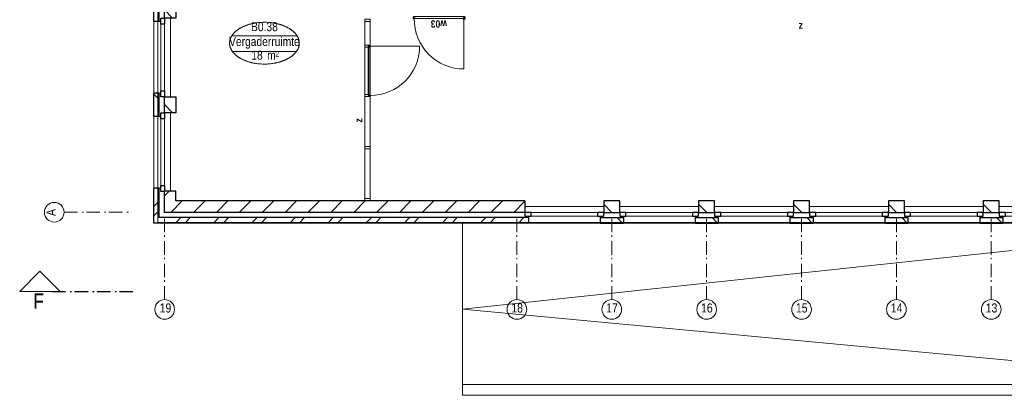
# Model space of a CAD drawing. Header units: millimetres. Extents: x 18442 to 242186, y -49554 to 63508.
# Tile 27 of 175: x 121022 to 139288, y -14728 to -7752. Entities that reach past the tile are written whole.
import ezdxf
from ezdxf.enums import TextEntityAlignment as Align

# ---------------------------------------------------------------- set-up
doc = ezdxf.new("R2010")
doc.units = ezdxf.units.MM
doc.header["$LTSCALE"] = 400
doc.header["$PDMODE"] = 1
doc.header["$PDSIZE"] = 15
doc.linetypes.add('STYLE_02', pattern=[0.694427, 0.486069, -0.208359])
doc.linetypes.add('STYLE_06', pattern=[1.041641, 0.625, -0.208282, 0.069427, -0.138931])
for name, color, linetype, lineweight in [('Binnenkozijnen', 140, 'Continuous', 15), ('Buitenkozijnen', 140, 'Continuous', 15), ('Interieur-deur', 43, 'Continuous', 9), ('Interieur-systeemwand glas', 5, 'Continuous', 15), ('Kozijnmerken', 43, 'Continuous', 9), ('mat-afdichting', 9, 'Continuous', 5), ('mat-aluminium', 140, 'Continuous', 15), ('mat-baksteen', 5, 'Continuous', 25), ('mat-kalkzandsteen', 5, 'Continuous', 25), ('mat-multiplex-hor', 140, 'Continuous', 15), ('mat-spuitwerk_marmo', 43, 'STYLE_02', 20), ('mat-staal', 5, 'Continuous', 25), ('None', 7, 'Continuous', 9), ('Ruimtenummers', 92, 'Continuous', 25)]:
    doc.layers.add(name, color=color, linetype=linetype, lineweight=lineweight)
doc.layers.get('Kozijnmerken').off()
doc.styles.add('Arial Narrow', font='ARIALN.TTF', dxfattribs={"height": 211.666667})
doc.styles.add('Arial Narrow (bold)', font='ARIALNB.TTF', dxfattribs={"height": 172.861111})

# ---------------------------------------------------------------- blocks, each defined once
blk = doc.blocks.new('*X73')
at = {"layer": 'None', "lineweight": 9}
blk.add_line((-148.5, -148.5), (4, 4), dxfattribs=at)
blk = doc.blocks.new('*X74')
at = {"layer": 'None', "lineweight": 9}
blk.add_line((100, 100), (200, 200), dxfattribs=at)
blk = doc.blocks.new('Penant best-uitbr  (2D)')
at = {"layer": 'mat-baksteen', "lineweight": 25}
for p, q in [((-215, 200), (215, 200)), ((-215, 100), (-215, 200)), ((215, 100), (215, 200)), ((-215, 100), (215, 100))]:
    blk.add_line(p, q, dxfattribs=at)
at = {"layer": 'mat-kalkzandsteen', "lineweight": 25}
blk.add_lwpolyline([(-148.5, 4), (148.5, 4), (148.5, -210), (-148.5, -210)], close=True, dxfattribs=at)
at = {"layer": 'mat-baksteen'}
blk.add_blockref('*X74', (0, 0), dxfattribs=at)
at = {"layer": 'mat-kalkzandsteen'}
blk.add_blockref('*X73', (0, 0), dxfattribs=at)
blk = doc.blocks.new('Gevelpui best-uitbr 1330 (2D)')
at = {"layer": 'Buitenkozijnen', "lineweight": 15}
for p, q in [((-731.5, 71), (731.5, 71)), ((-731.5, 4), (-731.5, 71)), ((-731.5, 4), (731.5, 4)), ((731.5, 4), (731.5, 71))]:
    blk.add_line(p, q, dxfattribs=at)
at = {"layer": 'Buitenkozijnen', "color": 92, "lineweight": 25}
for points in [[(-731.5, 71), (-617.5, 71), (-617.5, 4), (-731.5, 4)], [(617.5, 71), (731.5, 71), (731.5, 4), (617.5, 4)]]:
    blk.add_lwpolyline(points, close=True, dxfattribs=at)
at = {"layer": 'None', "color": 43, "linetype": 'Continuous', "lineweight": 9}
blk.add_line((-731.5, -107), (731.5, -107), dxfattribs=at)
at = {"layer": 'None', "color": 43, "linetype": 'Continuous', "lineweight": 9, "flags": 128}
blk.add_lwpolyline([(-665, 71), (-665, 200), (665, 200), (665, 71)], dxfattribs=at)
blk = doc.blocks.new('*X967')
at = {"layer": 'None', "lineweight": 9}
for p, q in [((-55485, -5280), (-55385, -5180)), ((-55308, -5280), (-55208, -5180)), ((-54777, -5280), (-54677, -5180)), ((-54601, -5280), (-54501, -5180)), ((-54070, -5280), (-53970, -5180)), ((-53894, -5280), (-53794, -5180)), ((-53363, -5280), (-53263, -5180)), ((-53187, -5280), (-53087, -5180)), ((-52656, -5280), (-52556, -5180)), ((-52480, -5280), (-52380, -5180)), ((-51949, -5280), (-51849, -5180)), ((-51773, -5280), (-51673, -5180)), ((-51242, -5280), (-51142, -5180)), ((-51066, -5280), (-50966, -5180)), ((-50535, -5280), (-50435, -5180)), ((-50358, -5280), (-50258, -5180)), ((-49828, -5280), (-49728, -5180)), ((-49651, -5280), (-49551, -5180)), ((-49121, -5280), (-49021, -5180)), ((-48944, -5280), (-48934, -5270))]:
    blk.add_line(p, q, dxfattribs=at)
blk = doc.blocks.new('*X968')
at = {"layer": 'None', "lineweight": 9}
for p, q in [((-55884, -4972), (-55784, -4872)), ((-55884, -5149), (-55784, -5049))]:
    blk.add_line(p, q, dxfattribs=at)
blk = doc.blocks.new('*X969')
at = {"layer": 'None', "lineweight": 9}
for p, q in [((-55571, -5084), (-55357, -4870)), ((-55147, -5084), (-54933, -4870)), ((-54723, -5084), (-54509, -4870)), ((-54299, -5084), (-54085, -4870)), ((-53874, -5084), (-53660, -4870)), ((-53450, -5084), (-53236, -4870)), ((-53026, -5084), (-52812, -4870)), ((-52602, -5084), (-52388, -4870)), ((-52177, -5084), (-51963, -4870)), ((-51753, -5084), (-51539, -4870)), ((-51329, -5084), (-51115, -4870)), ((-50905, -5084), (-50691, -4870)), ((-50480, -5084), (-50266, -4870)), ((-50056, -5084), (-49842, -4870)), ((-49632, -5084), (-49418, -4870)), ((-49207, -5084), (-49000, -4877))]:
    blk.add_line(p, q, dxfattribs=at)
blk = doc.blocks.new('*X970')
at = {"layer": 'None', "lineweight": 9}
blk.add_line((-55688, -4776), (-55603, -4691), dxfattribs=at)
blk = doc.blocks.new('Kozijnmerk 50')
at = {"layer": 'None', "color": 43, "style": 'Arial Narrow (bold)'}
blk.add_attdef('merk', text='', height=138, dxfattribs=at).set_placement((0, 0), align=Align.MIDDLE_CENTER)
blk = doc.blocks.new('*U1909')
at = {"layer": 'None', "color": 43, "linetype": 'Continuous', "lineweight": 9}
for p, q in [((-50109, -1451), (-50119, -1485)), ((-50109, -1485), (-50119, -1451))]:
    blk.add_line(p, q, dxfattribs=at)
blk.add_lwpolyline([(-50119, -1451), (-50109, -1451), (-50109, -1485), (-50119, -1485)], close=True, dxfattribs=at)
blk = doc.blocks.new('*X1910')
at = {"layer": 'None', "lineweight": 9}
blk.add_line((-50123, -1474), (-50119, -1470), dxfattribs=at)
blk = doc.blocks.new('*U1911')
at = {"layer": 'None', "color": 43, "linetype": 'Continuous', "lineweight": 9}
for p, q in [((-51073, -1451), (-51063, -1486)), ((-51073, -1486), (-51063, -1451))]:
    blk.add_line(p, q, dxfattribs=at)
blk.add_lwpolyline([(-51073, -1451), (-51063, -1451), (-51063, -1486), (-51073, -1486)], close=True, dxfattribs=at)
blk = doc.blocks.new('*U1912')
at = {"layer": 'mat-afdichting', "lineweight": 5}
for points in [[(-51038, -1447), (-51050, -1447), (-51050, -1450), (-51038, -1450)], [(-50144, -1447), (-50132, -1447), (-50132, -1450), (-50144, -1450)]]:
    blk.add_lwpolyline(points, close=True, dxfattribs=at)
at = {"layer": 'mat-aluminium', "lineweight": 15}
blk.add_lwpolyline([(-51059, -1464), (-51063, -1464), (-51063, -1479), (-51059, -1479)], close=True, dxfattribs=at)
at = {"layer": 'mat-multiplex-hor', "lineweight": 15, "flags": 128}
for points in [[(-50137, -1462), (-50129, -1462), (-50130, -1450), (-50158, -1450), (-50158, -1443), (-51030, -1443), (-51030, -1450), (-51052, -1450), (-51053, -1462), (-51047, -1462)], [(-51047, -1465), (-51053, -1465), (-51054, -1483), (-50128, -1483), (-50129, -1465), (-50137, -1465)]]:
    blk.add_lwpolyline(points, dxfattribs=at)
at = {"layer": 'mat-spuitwerk_marmo', "lineweight": 20}
blk.add_circle((-50131, -1496), 4, dxfattribs=at)
at = {"layer": 'mat-staal', "lineweight": 5, "flags": 128}
for points in [[(-51058, -1443, 0.414214), (-51063, -1448), (-51063, -1492), (-51063, -1493), (-51059, -1493), (-51059, -1492), (-51059, -1448), (-51059, -1448, -0.414214), (-51058, -1447), (-51033, -1447), (-51033, -1443)], [(-50124, -1443, -0.414214), (-50119, -1448), (-50119, -1492), (-50119, -1493), (-50123, -1493), (-50123, -1492), (-50123, -1448), (-50123, -1448, 0.414214), (-50124, -1447), (-50149, -1447), (-50149, -1443)]]:
    blk.add_lwpolyline(points, format="xyb", close=True, dxfattribs=at)
at = {"layer": 'None', "color": 43, "linetype": 'Continuous', "lineweight": 9}
blk.add_line((-50131, -1496), (-50131, -2418), dxfattribs=at)
for points in [[(-50136, -1493), (-50138, -1492), (-50130, -1483), (-50132, -1450), (-50130, -1450), (-50128, -1484)], [(-50125, -1450), (-50123, -1450), (-50123, -1497), (-50125, -1497)]]:
    blk.add_lwpolyline(points, close=True, dxfattribs=at)
at = {"layer": 'None', "color": 92, "linetype": 'Continuous', "lineweight": 25, "flags": 128}
for points in [[(-51048, -1463), (-51053, -1463)], [(-51053, -1465), (-51048, -1465), (-51048, -1463)], [(-50129, -1463), (-50134, -1463)], [(-50134, -1465), (-50129, -1465), (-50129, -1463)]]:
    blk.add_lwpolyline(points, dxfattribs=at)
at = {"layer": 'None', "color": 140, "linetype": 'Continuous', "lineweight": 15}
blk.add_circle((-50131, -1496), 8, dxfattribs=at)
at = {"layer": 'None', "color": 43, "linetype": 'Continuous', "lineweight": 9}
blk.add_arc((-50131, -1496), 923, 179.2903, 270, dxfattribs=at)
at = {"layer": 'None', "color": 8, "linetype": 'Continuous', "lineweight": 5}
for p in [(-51073, -1447), (-51073, -1477), (-51062, -1495), (-50120, -1495), (-50109, -1477)]:
    blk.add_point(p, dxfattribs=at)
at = {"layer": 'mat-staal'}
blk.add_blockref('*X1910', (0, 0), dxfattribs=at)
at = {"layer": 'None', "color": 7}
for name in ['*U1911', '*U1909']:
    blk.add_blockref(name, (0, 0), dxfattribs=at)
blk = doc.blocks.new('Deur systeemwand 915')
at = {"layer": 'Interieur-deur', "color": 140, "linetype": 'Continuous', "lineweight": 15}
blk.add_line((0, 1015), (0, 100), dxfattribs=at)
at = {"layer": 'Interieur-deur', "color": 92, "linetype": 'Continuous', "lineweight": 25}
blk.add_lwpolyline([(-915, 100), (0, 100), (0, 60), (-915, 60)], close=True, dxfattribs=at)
at = {"layer": 'Interieur-deur', "color": 140, "linetype": 'Continuous', "lineweight": 15}
blk.add_arc((0, 100), 915, 90, 180, dxfattribs=at)
blk = doc.blocks.new('systeemwandstijl 950 hoh')
at = {"layer": 'Interieur-systeemwand glas', "color": 43, "linetype": 'Continuous', "lineweight": 9}
blk.add_lwpolyline([(0, 20), (100, 20), (100, -20), (0, -20)], close=True, dxfattribs=at)
at = {"layer": 'Interieur-systeemwand glas', "color": 43, "linetype": 'Continuous', "lineweight": 15}
for p in [(0, 950), (0, 0)]:
    blk.add_point(p, dxfattribs=at)
blk = doc.blocks.new('*U1913')
at = {"layer": 'Interieur-systeemwand glas', "lineweight": 15}
for p, q in [((-51969, -1496), (-51969, -4866)), ((-51869, -1496), (-51869, -4866))]:
    blk.add_line(p, q, dxfattribs=at)
at = {"layer": 'Interieur-systeemwand glas', "color": 7, "xscale": -1}
for name, p, rotation in [('systeemwandstijl 950 hoh', (-51969, -1515), 180), ('systeemwandstijl 950 hoh', (-51969, -1996), 180), ('Deur systeemwand 915', (-51969, -1996), 270), ('systeemwandstijl 950 hoh', (-51969, -2911), 180)]:
    blk.add_blockref(name, p, dxfattribs=dict(at, rotation=rotation))
at = {"layer": 'Interieur-systeemwand glas', "color": 7}
for p in [(-51969, -3879), (-51969, -4846)]:
    blk.add_blockref('systeemwandstijl 950 hoh', p, dxfattribs=at)
blk = doc.blocks.new('Ruimtenummer UV 50')
at = {"layer": 'Ruimtenummers', "color": 8, "lineweight": 5}
for p, q in [((602, 157), (-602, 157)), ((595, -137), (-595, -137))]:
    blk.add_line(p, q, dxfattribs=at)
blk.add_open_spline([(-323, 354), (-173, 406), (173, 406), (323, 354), (473, 302), (560, 212), (647, 122), (647, 18), (647, -86), (560, -176), (473, -266), (323, -318), (173, -370), (-173, -370), (-323, -318), (-474, -266), (-560, -176), (-647, -86), (-647, 18), (-647, 122), (-560, 212), (-474, 302), (-323, 354)], degree=2, knots=[0, 0, 0, 0.09962, 0.19924, 0.19924, 0.283607, 0.283607, 0.349619, 0.349619, 0.415638, 0.415638, 0.5, 0.5, 0.59962, 0.69924, 0.69924, 0.783607, 0.783607, 0.849619, 0.849619, 0.915638, 0.915638, 1, 1, 1], dxfattribs=at)
at = {"layer": 'Ruimtenummers', "attachment_point": 2, "style": 'Arial Narrow'}
for s, insert, char_height in [(' m', (104, -122), 165.9), (' 2', (220, -133), 96.8)]:
    blk.add_mtext(s, dxfattribs=dict(at, insert=insert, char_height=char_height))
at = {"layer": 'Ruimtenummers', "style": 'Arial Narrow'}
for tag, p in [('Nummer', (0, 407)), ('Naam', (0, 132)), ('Oppervlak', (-138, -122))]:
    blk.add_attdef(tag, text='', height=166, dxfattribs=at).set_placement(p, align=Align.TOP_CENTER)

msp = doc.modelspace()

# ---------------------------------------------------------------- linework, layer by layer
at = {"linetype": 'Continuous', "lineweight": 0, "flags": 128}
msp.add_lwpolyline([(123373.52032, 2381.81396), (153082.01792, 2381.81396), (153082.01792, -3345.02257), (147794.03932, -3345.02257), (147794.03932, -11520.75863), (123583.62568, -11520.75863), (123583.62568, 2539.2255)], dxfattribs=at)
at = {"layer": 'mat-baksteen', "lineweight": 25}
for p, q in [((123610.7849, -10878.38115), (123510.7849, -10878.38115)), ((123510.7849, -11528.38115), (123510.7849, -10878.38115)), ((123610.7849, -11428.38115), (123610.7849, -10878.38115)), ((130460.7849, -11428.38115), (123610.7849, -11428.38115)), ((130460.7849, -11428.38115), (130460.7849, -11528.38115)), ((130460.7849, -11528.38115), (123510.7849, -11528.38115))]:
    msp.add_line(p, q, dxfattribs=at)
at = {"layer": 'mat-kalkzandsteen', "lineweight": 25}
for p, q in [((123920.7849, -10939.38115), (123706.7849, -10939.38115)), ((123706.7849, -11332.38115), (123706.7849, -10939.38115)), ((123920.7849, -11118.38115), (123920.7849, -10939.38115)), ((130394.2849, -11118.38115), (123920.7849, -11118.38115)), ((130394.2849, -11118.38115), (130394.2849, -11332.38115)), ((130394.2849, -11332.38115), (123706.7849, -11332.38115))]:
    msp.add_line(p, q, dxfattribs=at)
at = {"layer": 'None', "color": 7, "linetype": 'STYLE_06', "lineweight": 9}
for p, q in [((121844.72553, -11328.38115), (123094.72553, -11328.38115)), ((123710.7849, -12950.86885), (123710.7849, -11450.86885)), ((130245.7849, -12950.86885), (130245.7849, -11450.86885)), ((132005.7849, -12950.86885), (132005.7849, -11450.86885)), ((133765.7849, -12950.86885), (133765.7849, -11450.86885)), ((135525.7849, -12950.86885), (135525.7849, -11450.86885)), ((137285.7849, -12950.86885), (137285.7849, -11450.86885)), ((139045.7849, -12950.86885), (139045.7849, -11450.86885))]:
    msp.add_line(p, q, dxfattribs=at)
at = {"layer": 'None', "color": 92, "linetype": 'STYLE_06', "lineweight": 25}
msp.add_line((121623.47553, -12798.38115), (123123.47553, -12798.38115), dxfattribs=at)
at = {"layer": 'None', "color": 8, "linetype": 'Continuous', "lineweight": 9}
msp.add_lwpolyline([(129235.7849, -11528.38115), (144177.2849, -11528.38115), (144177.2849, -14728.38115), (129235.7849, -14728.38115)], close=True, dxfattribs=at)
at = {"layer": 'None', "color": 43, "linetype": 'Continuous', "lineweight": 9, "flags": 128}
msp.add_lwpolyline([(144177.2849, -11528.38115), (129235.7849, -13128.38115), (144177.2849, -14528.38115)], dxfattribs=at)
at = {"layer": 'None', "color": 140, "linetype": 'Continuous', "lineweight": 15, "flags": 128}
msp.add_lwpolyline([(121021.60053, -12798.38115), (121771.60053, -12798.38115), (121396.60053, -12423.38115)], close=True, dxfattribs=at)
at = {"layer": 'None', "color": 140, "linetype": 'Continuous', "lineweight": 9}
msp.add_lwpolyline([(129235.7849, -14528.38115), (144177.2849, -14528.38115), (144177.2849, -14728.38115), (129235.7849, -14728.38115)], close=True, dxfattribs=at)
at = {"layer": 'None', "color": 43, "linetype": 'Continuous', "lineweight": 9}
for centre in [(121662.11911, -11328.38115), (123710.7849, -13133.47527), (130245.7849, -13133.47527), (132005.7849, -13133.47527), (133765.7849, -13133.47527), (135525.7849, -13133.47527), (137285.7849, -13133.47527), (139045.7849, -13133.47527)]:
    msp.add_circle(centre, 182.60642, dxfattribs=at)

# ---------------------------------------------------------------- block references
at = {"layer": 'Binnenkozijnen', "color": 7}
msp.add_blockref('*U1913', (179394.72553, -6248.38115), dxfattribs=at)
at = {"layer": 'Kozijnmerken', "color": 7}
for p, rotation, values in [((128797.05994, -7831.43369), 180, {'merk': 'w03'}), ((127309.34263, -9621.22104), 90, {'merk': 'z'})]:
    msp.add_blockref('Kozijnmerk 50', p, dxfattribs=dict(at, rotation=rotation)).add_auto_attribs(values)
msp.add_blockref('Kozijnmerk 50', (135512.10286, -7850.021), dxfattribs=at).add_auto_attribs({'merk': 'z'})
at = {"layer": 'mat-baksteen'}
for name in ['*X968', '*X967']:
    msp.add_blockref(name, (179394.72553, -6248.38115), dxfattribs=at)
at = {"layer": 'mat-baksteen', "color": 7, "xscale": -1, "rotation": 180}
for p in [(132005.7849, -11328.38115), (133765.7849, -11328.38115), (135525.7849, -11328.38115), (137285.7849, -11328.38115), (139045.7849, -11328.38115)]:
    msp.add_blockref('Penant best-uitbr  (2D)', p, dxfattribs=at)
at = {"layer": 'mat-kalkzandsteen', "color": 7, "rotation": 90}
for name, p in [('Penant best-uitbr  (2D)', (123710.7849, -7573.38115)), ('Gevelpui best-uitbr 1330 (2D)', (123710.7849, -8453.38115)), ('Penant best-uitbr  (2D)', (123710.7849, -9333.38115)), ('Penant best-uitbr  (2D)', (123710.7849, -9333.38115)), ('Penant best-uitbr  (2D)', (123710.7849, -9333.38115)), ('Gevelpui best-uitbr 1330 (2D)', (123710.7849, -10213.38115))]:
    msp.add_blockref(name, p, dxfattribs=at)
at = {"layer": 'mat-kalkzandsteen'}
for name in ['*X970', '*X969']:
    msp.add_blockref(name, (179394.72553, -6248.38115), dxfattribs=at)
at = {"layer": 'None', "color": 7}
msp.add_blockref('*U1912', (179394.72553, -6248.38115), dxfattribs=at)
at = {"layer": 'None', "color": 7, "xscale": -1, "rotation": 180}
for p in [(131125.7849, -11328.38115), (132885.7849, -11328.38115), (134645.7849, -11328.38115), (136405.7849, -11328.38115), (138165.7849, -11328.38115), (139925.7849, -11328.38115)]:
    msp.add_blockref('Gevelpui best-uitbr 1330 (2D)', p, dxfattribs=at)
at = {"layer": 'Ruimtenummers'}
msp.add_blockref('Ruimtenummer UV 50', (125561.81329, -8206.09709), dxfattribs=at).add_auto_attribs({'Nummer': 'B0.38', 'Naam': 'Vergaderruimte', 'Oppervlak': '18'})

# ---------------------------------------------------------------- texts
at = {"layer": 'Binnenkozijnen', "color": 1, "insert": (121275.78108, -12836.98671), "char_height": 282.22222, "attachment_point": 1, "style": 'Arial Narrow'}
msp.add_mtext('F', dxfattribs=at)
at = {"layer": 'None', "color": 8, "insert": (121519.36152, -11397.38346), "char_height": 169.33333, "width": 617.361, "attachment_point": 1, "rotation": 90, "style": 'Arial Narrow'}
msp.add_mtext('A', dxfattribs=at)
at = {"layer": 'None', "color": 8, "char_height": 169.333333, "attachment_point": 1, "style": 'Arial Narrow'}
for s, insert in [('19', (123618.28304, -13020.71768)), ('18', (130142.06539, -13020.71768)), ('17', (131902.06539, -13020.71768)), ('16', (133662.06539, -13020.71768)), ('15', (135422.06539, -13020.71768)), ('14', (137182.06539, -13020.71768)), ('13', (138942.06539, -13020.71768))]:
    msp.add_mtext(s, dxfattribs=dict(at, insert=insert))

doc.saveas('drawing.dxf')
